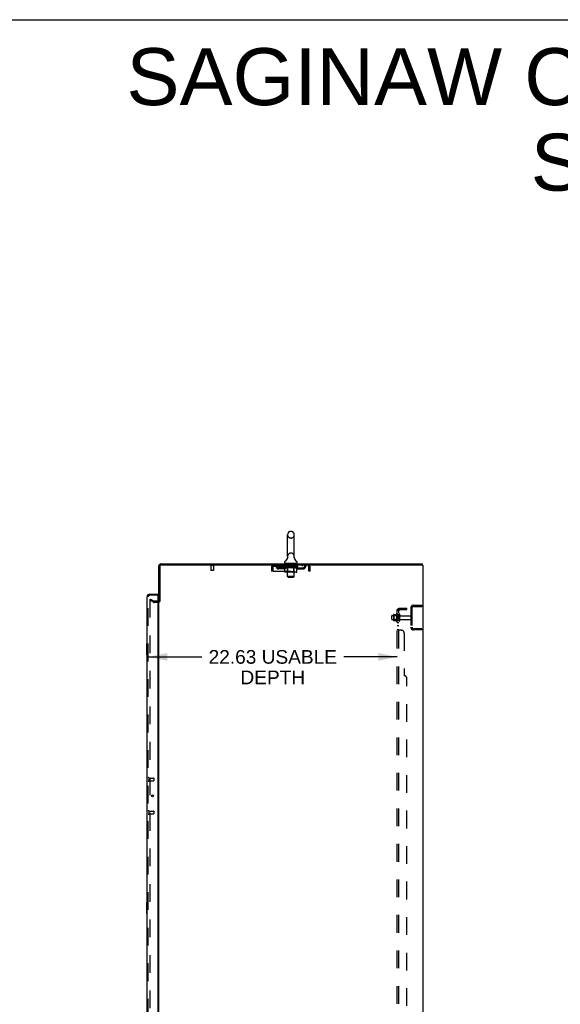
# Model space of a CAD drawing. Header units: inches. Extents: x 0 to 293, y 0 to 190.
# Tile 66 of 68: x 150 to 199, y 100 to 190. Entities that reach past the tile are written whole.
import ezdxf

# ---------------------------------------------------------------- set-up
doc = ezdxf.new("R2010")
doc.units = ezdxf.units.IN
doc.header["$LTSCALE"] = 16.12069
doc.header["$MEASUREMENT"] = 0
doc.linetypes.add('HIDDEN', pattern=[0.2, 0.1, -0.1])
doc.layers.get('0').update_dxf_attribs({"linetype": 'CONTINUOUS'})
for name, color, linetype in [('DEFAULT_2', 8, 'HIDDEN'), ('DIMENSIONS', 7, 'CONTINUOUS'), ('LEFTHAND_DOOR_ASSEMBLY', 7, 'CONTINUOUS'), ('RIGHTHAND_DOOR_ASSEMBLY', 7, 'CONTINUOUS'), ('SUBPANEL', 7, 'CONTINUOUS')]:
    doc.layers.add(name, color=color, linetype=linetype)
doc.styles.get("Standard").update_dxf_attribs({"font": 'arial.ttf'})
doc.dimstyles.new('DIMSTYLE_2', dxfattribs={"dimtxt": 1.241379, "dimasz": 1.724138, "dimexe": 0.09, "dimexo": 0.07, "dimgap": 0.036, "dimtad": 0, "dimtih": 1, "dimtoh": 1, "dimzin": 4, "dimdsep": 46, "dimtxsty": 'Standard', "dimblk": '_FILLED', "dimblk1": '_FILLED', "dimblk2": '_FILLED', "dimcen": 0.09, "dimadec": 3, "dimazin": 1, "dimtfac": 1, "dimtdec": 3, "dimtofl": 0, "dimtmove": 0, "dimatfit": 3, "dimldrblk": '_FILLED', "dimfxl": 0, "dimtolj": 1, "dimtzin": 4, "dimarcsym": 0})

# ---------------------------------------------------------------- blocks, each defined once
blk = doc.blocks.new('_FILLED')
at = {"color": 0, "linetype": 'ByBlock'}
blk.add_solid([(0, 0), (-1, 0.2), (-1, -0.2)], dxfattribs=at)
blk = doc.blocks.new('*D2')
at = {"layer": 'DIMENSIONS', "color": 2, "linetype": 'Continuous'}
for p, q in [((161.744, 131.816), (166.612, 131.816)), ((184.369, 131.816), (179.501, 131.816))]:
    blk.add_line(p, q, dxfattribs=at)
at = {"layer": 'DIMENSIONS', "color": 2, "linetype": 'Continuous', "xscale": 1.724137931, "yscale": 1.724137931, "zscale": 1.724137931, "rotation": 180}
blk.add_blockref('_FILLED', (161.744, 131.816), dxfattribs=at)
at = {"layer": 'DIMENSIONS', "color": 2, "linetype": 'Continuous', "xscale": 1.724137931, "yscale": 1.724137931, "zscale": 1.724137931}
blk.add_blockref('_FILLED', (184.369, 131.816), dxfattribs=at)
at = {"layer": 'DIMENSIONS', "color": 2, "linetype": 'Continuous', "insert": (173.057, 132.437), "char_height": 1.24138, "width": 11.64774, "attachment_point": 2, "line_spacing_factor": 0.9}
blk.add_mtext('22.63 USABLE\\PDEPTH', dxfattribs=at)

msp = doc.modelspace()

# ---------------------------------------------------------------- linework, layer by layer
at = {"color": 7, "linetype": 'Continuous'}
for p, q in [((0, 189.655), (293.103, 189.655)), ((174.742, 143.205), (174.654, 143.205)), ((174.392, 140.93), (174.392, 142.905)), ((175.004, 140.93), (175.004, 142.905)), ((174.136, 140.358), (174.136, 140.398)), ((174.398, 140.787), (174.397, 140.782)), ((174.992, 140.836), (174.993, 140.841)), ((174.992, 140.831), (174.992, 140.836)), ((174.992, 140.826), (174.992, 140.831)), ((174.992, 140.821), (174.992, 140.826)), ((174.993, 140.816), (174.992, 140.821)), ((174.993, 140.846), (174.994, 140.851)), ((174.993, 140.841), (174.993, 140.846)), ((174.993, 140.811), (174.993, 140.816)), ((174.994, 140.851), (174.995, 140.855)), ((174.995, 140.801), (174.994, 140.806)), ((174.995, 140.855), (174.996, 140.86)), ((174.995, 140.797), (174.995, 140.801)), ((174.996, 140.793), (174.995, 140.797)), ((175.261, 140.358), (175.261, 140.398)), ((174.198, 140.289), (174.198, 140.259)), ((175.198, 140.289), (174.198, 140.289)), ((175.198, 140.289), (175.198, 140.259)), ((186.646, 140.155), (186.646, 140.259)), ((162.802, 136.842), (162.698, 136.842))]:
    msp.add_line(p, q, dxfattribs=at)
at = {"color": 3, "linetype": 'Continuous'}
for p, q in [((162.698, 136.842), (162.698, 140.07)), ((162.802, 140.065), (162.802, 136.842)), ((162.887, 140.259), (186.646, 140.259)), ((186.698, 140.155), (162.892, 140.155)), ((186.698, 140.155), (186.698, 54.363)), ((162.698, 57.707), (162.698, 136.811))]:
    msp.add_line(p, q, dxfattribs=at)
at = {"color": 7, "linetype": 'Continuous'}
for points in [[(174.4, 140.86), (174.401, 140.856), (174.402, 140.851), (174.403, 140.846), (174.403, 140.841), (174.404, 140.836), (174.404, 140.831), (174.404, 140.826), (174.404, 140.821), (174.404, 140.816), (174.403, 140.811), (174.402, 140.806), (174.402, 140.801), (174.401, 140.796), (174.4, 140.791), (174.398, 140.787)], [(174.994, 140.806), (174.993, 140.811), (174.993, 140.816)]]:
    msp.add_lwpolyline(points, dxfattribs=at)
for centre, radius, start, end in [((174.698, 142.905), 0.306, 105.63034, 180), ((174.654, 143.061), 0.144, 90, 105.63034), ((174.742, 143.061), 0.144, 74.36966, 90), ((174.698, 142.905), 0.306, 0, 74.36966), ((174.279, 140.398), 0.144, 124.66237, 180), ((174.205, 140.358), 0.069, 180, 265), ((173.9, 140.946), 0.523, 304.66237, 347.23895), ((174.698, 140.93), 0.306, 180, 193.20532), ((175.496, 140.946), 0.523, 192.7611, 235.33763), ((174.698, 140.93), 0.306, 346.79468, 360), ((175.192, 140.358), 0.069, 275, 360), ((175.117, 140.398), 0.144, 360, 55.33763), ((162.887, 140.07), 0.085, 94.4898, 175.5102)]:
    msp.add_arc(centre, radius, start, end, dxfattribs=at)
at = {"color": 3, "linetype": 'Continuous'}
for centre, radius, start, end in [((162.887, 140.07), 0.189, 90, 180), ((162.892, 140.065), 0.09, 90, 180), ((162.613, 136.948), 0.085, 274.04931, 360)]:
    msp.add_arc(centre, radius, start, end, dxfattribs=at)
at = {"layer": 'DEFAULT_2', "color": 8, "linetype": 'HIDDEN'}
for p, q in [((174.742, 142.605), (174.654, 142.605)), ((174.742, 141.23), (174.654, 141.23)), ((167.694, 140.112), (167.41, 140.112)), ((167.428, 140.112), (167.428, 139.665)), ((167.666, 139.655), (167.438, 139.655)), ((167.676, 140.112), (167.676, 139.665)), ((172.948, 139.988), (172.948, 139.593)), ((172.948, 139.988), (173.052, 139.988)), ((173.052, 139.593), (172.948, 139.593)), ((173.052, 139.988), (173.052, 139.593)), ((173.082, 139.593), (173.082, 139.988)), ((173.082, 139.593), (176.314, 139.593)), ((173.115, 140.051), (173.115, 140.155)), ((173.115, 140.051), (176.281, 140.051)), ((173.584, 139.8), (173.584, 139.904)), ((174.067, 139.904), (173.584, 139.904)), ((174.067, 139.8), (173.584, 139.8)), ((173.667, 140.155), (173.667, 140.051)), ((173.834, 139.8), (173.834, 139.904)), ((174.065, 140.004), (174.065, 140.045)), ((174.065, 140.044), (174.371, 140.044)), ((174.162, 139.937), (174.065, 140.004)), ((175.331, 140.004), (174.065, 140.004)), ((174.066, 140.044), (174.066, 140.049)), ((174.186, 140.048), (174.066, 140.049)), ((174.074, 140.045), (174.074, 140.051)), ((174.083, 140.041), (174.083, 140.045)), ((174.083, 140.041), (175.313, 140.041)), ((174.092, 140.041), (174.092, 140.045)), ((174.093, 140.041), (174.093, 140.045)), ((174.103, 140.045), (174.103, 140.051)), ((174.119, 140.041), (174.119, 140.045)), ((174.121, 140.041), (174.121, 140.045)), ((174.15, 140.045), (174.15, 140.051)), ((174.162, 139.53), (174.162, 139.937)), ((174.162, 139.937), (174.177, 139.927)), ((174.164, 140.041), (174.164, 140.045)), ((174.167, 140.041), (174.167, 140.045)), ((174.191, 139.918), (174.177, 139.927)), ((174.186, 140.044), (174.186, 140.048)), ((174.206, 139.91), (174.191, 139.918)), ((175.189, 139.493), (174.205, 139.493)), ((174.22, 139.903), (174.206, 139.91)), ((174.213, 140.045), (174.213, 140.051)), ((174.214, 140.041), (174.214, 140.044)), ((174.215, 140.041), (174.215, 140.044)), ((174.218, 140.041), (174.218, 140.044)), ((174.235, 139.897), (174.22, 139.903)), ((174.225, 140.041), (174.225, 140.045)), ((174.225, 140.041), (174.225, 140.044)), ((174.229, 140.041), (174.229, 140.045)), ((174.232, 140.041), (174.232, 140.045)), ((174.249, 139.893), (174.235, 139.897)), ((174.236, 140.041), (174.236, 140.044)), ((174.343, 139.893), (174.249, 139.893)), ((174.251, 140.041), (174.251, 140.044)), ((174.261, 140.051), (174.261, 140.155)), ((174.269, 140.041), (174.269, 140.047)), ((174.269, 140.041), (174.269, 140.044)), ((174.29, 140.041), (174.29, 140.044)), ((174.291, 140.045), (174.291, 140.051)), ((174.301, 140.041), (174.301, 140.045)), ((174.305, 140.041), (174.305, 140.045)), ((174.314, 140.041), (174.314, 140.044)), ((174.325, 140.041), (174.325, 140.048)), ((174.341, 140.041), (174.341, 140.044)), ((174.343, 139.893), (174.357, 139.897)), ((174.344, 140.041), (174.344, 140.044)), ((174.385, 139.533), (174.346, 139.493)), ((174.371, 139.903), (174.357, 139.897)), ((174.371, 140.041), (174.371, 140.044)), ((174.386, 139.91), (174.371, 139.903)), ((174.438, 140.044), (174.376, 140.044)), ((174.378, 140.289), (174.378, 140.259)), ((174.381, 140.045), (174.381, 140.051)), ((174.385, 139.533), (174.385, 140.001)), ((174.4, 139.918), (174.385, 139.91)), ((175.011, 139.533), (174.385, 139.533)), ((174.388, 140.041), (174.388, 140.045)), ((174.393, 140.041), (174.393, 140.045)), ((174.398, 139.108), (174.398, 140.259)), ((174.399, 140.041), (174.399, 140.05)), ((174.415, 139.926), (174.4, 139.917)), ((174.403, 140.041), (174.403, 140.044)), ((174.414, 140.041), (174.414, 140.044)), ((174.429, 139.936), (174.414, 139.926)), ((174.429, 139.53), (174.429, 139.936)), ((174.429, 139.936), (174.459, 139.926)), ((174.438, 140.041), (174.438, 140.044)), ((174.513, 140.044), (174.454, 140.044)), ((174.487, 139.918), (174.458, 139.926)), ((174.474, 140.041), (174.474, 140.044)), ((174.482, 140.045), (174.482, 140.051)), ((174.485, 140.041), (174.485, 140.045)), ((174.516, 139.91), (174.487, 139.918)), ((174.488, 140.041), (174.488, 140.051)), ((174.49, 140.041), (174.49, 140.045)), ((174.498, 140.041), (174.498, 140.045)), ((174.513, 140.041), (174.513, 140.044)), ((174.544, 139.903), (174.515, 139.91)), ((174.594, 140.044), (174.539, 140.044)), ((174.571, 139.898), (174.543, 139.903)), ((174.552, 140.041), (174.552, 140.044)), ((174.599, 139.893), (174.571, 139.898)), ((174.584, 140.044), (174.698, 140.051)), ((174.588, 140.045), (174.588, 140.051)), ((174.589, 140.051), (174.588, 140.051)), ((174.589, 140.045), (174.589, 140.051)), ((174.589, 140.041), (174.589, 140.045)), ((174.593, 140.279), (174.593, 140.199)), ((174.593, 140.041), (174.593, 140.045)), ((174.594, 140.041), (174.594, 140.045)), ((174.594, 140.041), (174.594, 140.044)), ((174.797, 139.893), (174.599, 139.893)), ((174.793, 140.189), (174.603, 140.189)), ((174.677, 140.044), (174.629, 140.044)), ((174.635, 140.041), (174.635, 140.044)), ((174.677, 140.041), (174.677, 140.044)), ((174.696, 140.045), (174.695, 140.045)), ((174.695, 140.041), (174.695, 140.045)), ((174.696, 140.041), (174.696, 140.045)), ((174.698, 140.045), (174.698, 140.051)), ((174.698, 140.051), (174.813, 140.044)), ((174.701, 140.041), (174.701, 140.045)), ((174.701, 140.041), (174.701, 140.045)), ((174.701, 140.045), (174.701, 140.045)), ((174.719, 140.041), (174.719, 140.044)), ((174.719, 140.044), (174.767, 140.044)), ((174.762, 140.041), (174.762, 140.044)), ((174.797, 139.893), (174.825, 139.897)), ((174.802, 140.041), (174.802, 140.045)), ((174.803, 140.279), (174.803, 140.199)), ((174.803, 140.041), (174.803, 140.044)), ((174.803, 140.044), (174.857, 140.044)), ((174.804, 140.041), (174.804, 140.045)), ((174.808, 140.045), (174.808, 140.051)), ((174.808, 140.045), (174.808, 140.051)), ((174.808, 140.051), (174.808, 140.051)), ((174.808, 140.041), (174.808, 140.045)), ((174.852, 139.903), (174.824, 139.897)), ((174.844, 140.041), (174.844, 140.044)), ((174.88, 139.91), (174.852, 139.903)), ((174.908, 139.917), (174.879, 139.91)), ((174.883, 140.041), (174.883, 140.044)), ((174.883, 140.044), (174.942, 140.044)), ((174.898, 140.041), (174.898, 140.045)), ((174.906, 140.041), (174.906, 140.045)), ((174.936, 139.926), (174.907, 139.917)), ((174.909, 140.041), (174.909, 140.051)), ((174.911, 140.041), (174.911, 140.045)), ((174.915, 140.045), (174.915, 140.051)), ((174.922, 140.041), (174.922, 140.044)), ((174.964, 139.935), (174.936, 139.926)), ((174.948, 139.494), (174.951, 139.495)), ((174.951, 139.495), (174.953, 139.497)), ((174.953, 139.497), (174.955, 139.5)), ((174.958, 140.041), (174.958, 140.044)), ((174.958, 140.044), (175.02, 140.044)), ((174.964, 139.53), (174.964, 139.935)), ((174.964, 139.935), (174.979, 139.926)), ((174.993, 139.917), (174.978, 139.926)), ((174.982, 140.041), (174.982, 140.044)), ((175.006, 139.91), (174.992, 139.917)), ((174.993, 140.041), (174.993, 140.044)), ((174.997, 140.041), (174.997, 140.05)), ((174.998, 139.108), (174.998, 140.259)), ((175.003, 140.041), (175.003, 140.045)), ((175.02, 139.903), (175.006, 139.91)), ((175.008, 140.041), (175.008, 140.045)), ((175.011, 139.533), (175.011, 140.001)), ((175.011, 139.533), (175.051, 139.493)), ((175.015, 140.045), (175.015, 140.051)), ((175.018, 140.289), (175.018, 140.259)), ((175.033, 139.898), (175.02, 139.903)), ((175.025, 140.041), (175.025, 140.044)), ((175.025, 140.044), (175.226, 140.044)), ((175.047, 139.893), (175.033, 139.898)), ((175.151, 139.893), (175.047, 139.893)), ((175.052, 140.041), (175.052, 140.044)), ((175.055, 140.041), (175.055, 140.044)), ((175.071, 140.041), (175.071, 140.048)), ((175.082, 140.041), (175.082, 140.044)), ((175.091, 140.041), (175.091, 140.045)), ((175.095, 140.041), (175.095, 140.045)), ((175.105, 140.045), (175.105, 140.051)), ((175.107, 140.041), (175.107, 140.044)), ((175.127, 140.041), (175.127, 140.047)), ((175.127, 140.041), (175.127, 140.044)), ((175.136, 140.051), (175.136, 140.155)), ((175.146, 140.041), (175.146, 140.044)), ((175.151, 139.893), (175.164, 139.898)), ((175.16, 140.041), (175.16, 140.044)), ((175.164, 140.041), (175.164, 140.045)), ((175.177, 139.903), (175.164, 139.897)), ((175.167, 140.041), (175.167, 140.045)), ((175.171, 140.041), (175.171, 140.045)), ((175.171, 140.041), (175.171, 140.044)), ((175.191, 139.91), (175.177, 139.903)), ((175.178, 140.041), (175.178, 140.044)), ((175.181, 140.041), (175.181, 140.044)), ((175.182, 140.041), (175.182, 140.044)), ((175.183, 140.045), (175.183, 140.051)), ((175.204, 139.917), (175.191, 139.91)), ((175.218, 139.926), (175.204, 139.917)), ((175.232, 139.935), (175.218, 139.926)), ((175.229, 140.041), (175.229, 140.045)), ((175.232, 140.041), (175.232, 140.045)), ((175.232, 139.935), (175.331, 140.004)), ((175.232, 139.53), (175.232, 139.935)), ((175.247, 140.045), (175.247, 140.051)), ((175.275, 140.041), (175.275, 140.045)), ((175.277, 140.041), (175.277, 140.045)), ((175.293, 140.045), (175.293, 140.051)), ((175.303, 140.041), (175.303, 140.045)), ((175.304, 140.041), (175.304, 140.045)), ((175.313, 140.041), (175.313, 140.045)), ((175.322, 140.045), (175.322, 140.051)), ((175.33, 139.904), (175.813, 139.904)), ((175.33, 139.8), (175.813, 139.8)), ((175.331, 140.004), (175.331, 140.051)), ((175.563, 139.8), (175.563, 139.904)), ((175.729, 140.155), (175.729, 140.051)), ((175.813, 139.8), (175.813, 139.904)), ((176.281, 140.155), (176.281, 140.051)), ((176.309, 140.002), (176.314, 139.988)), ((176.314, 139.988), (176.314, 139.593)), ((176.344, 139.593), (176.344, 139.988)), ((176.448, 139.988), (176.344, 139.988)), ((176.448, 139.593), (176.344, 139.593)), ((176.448, 139.593), (176.448, 139.988)), ((174.467, 139.039), (174.398, 139.108)), ((174.998, 139.108), (174.398, 139.108)), ((174.467, 139.039), (174.929, 139.039)), ((174.929, 139.039), (174.998, 139.108)), ((161.938, 137.064), (161.886, 136.974)), ((161.886, 136.994), (161.886, 57.525)), ((162.225, 136.778), (161.886, 136.974)), ((161.938, 137.064), (162.277, 136.868)), ((162.613, 136.863), (162.294, 136.863)), ((162.613, 136.759), (162.294, 136.759)), ((185.594, 136.263), (185.594, 134.506)), ((185.698, 136.263), (185.698, 134.506)), ((185.841, 136.509), (186.594, 136.509)), ((185.841, 136.405), (186.594, 136.405)), ((186.124, 136.509), (186.124, 136.405)), ((186.594, 136.509), (186.594, 136.405)), ((183.869, 135.227), (183.869, 135.542)), ((183.899, 135.572), (184.494, 135.572)), ((183.899, 135.197), (184.494, 135.197)), ((184.033, 135.64), (184.033, 135.129)), ((184.053, 135.568), (184.033, 135.588)), ((184.053, 135.201), (184.033, 135.181)), ((184.044, 135.662), (184.271, 135.662)), ((184.044, 135.107), (184.271, 135.107)), ((184.053, 135.568), (184.053, 135.201)), ((184.349, 135.568), (184.053, 135.568)), ((184.349, 135.201), (184.053, 135.201)), ((184.299, 135.74), (184.299, 135.028)), ((184.349, 135.568), (184.369, 135.588)), ((184.349, 135.568), (184.349, 135.201)), ((184.349, 135.201), (184.369, 135.181)), ((184.369, 135.718), (184.369, 135.05)), ((184.494, 135.127), (184.494, 135.642)), ((184.604, 135.127), (184.604, 135.642)), ((184.667, 135.549), (185.564, 135.549)), ((184.667, 135.219), (185.564, 135.219)), ((186.594, 134.363), (185.841, 134.363)), ((186.594, 134.259), (185.841, 134.259)), ((186.124, 134.363), (186.124, 134.259)), ((186.594, 134.363), (186.594, 134.259))]:
    msp.add_line(p, q, dxfattribs=at)
for points in [[(173.082, 139.988), (173.084, 140.007), (173.087, 140.025), (173.089, 140.043), (173.092, 140.061), (173.094, 140.077), (173.096, 140.092), (173.099, 140.106), (173.101, 140.119), (173.103, 140.13), (173.106, 140.139), (173.108, 140.146), (173.11, 140.151), (173.113, 140.154), (173.115, 140.155)], [(173.082, 139.988), (173.087, 140.002), (173.089, 140.009), (173.092, 140.016), (173.094, 140.022), (173.096, 140.027), (173.099, 140.033), (173.101, 140.037), (173.103, 140.042), (173.106, 140.045), (173.108, 140.048), (173.11, 140.05), (173.113, 140.051), (173.115, 140.051)], [(174.205, 139.493), (174.199, 139.493), (174.194, 139.494), (174.189, 139.495), (174.184, 139.497), (174.18, 139.5), (174.175, 139.503), (174.172, 139.506), (174.168, 139.51), (174.165, 139.515), (174.163, 139.519), (174.162, 139.525), (174.162, 139.53)], [(174.451, 139.493), (174.448, 139.493), (174.446, 139.494), (174.443, 139.495), (174.441, 139.497), (174.438, 139.5), (174.436, 139.503), (174.434, 139.506), (174.433, 139.51), (174.431, 139.515), (174.43, 139.519), (174.43, 139.525), (174.429, 139.53)], [(174.943, 139.493), (174.946, 139.493), (174.948, 139.494)], [(174.955, 139.5), (174.958, 139.503), (174.96, 139.506), (174.961, 139.51), (174.963, 139.515)], [(174.958, 139.503), (174.96, 139.506), (174.961, 139.51)], [(174.963, 139.515), (174.964, 139.519), (174.964, 139.525), (174.964, 139.53)], [(174.964, 139.519), (174.964, 139.525), (174.964, 139.53)], [(175.189, 139.493), (175.194, 139.493), (175.2, 139.494), (175.205, 139.495), (175.209, 139.497), (175.214, 139.5), (175.218, 139.503), (175.222, 139.506), (175.226, 139.51), (175.228, 139.515), (175.23, 139.519), (175.232, 139.525), (175.232, 139.53)], [(176.281, 140.155), (176.283, 140.154), (176.286, 140.151), (176.288, 140.146), (176.291, 140.139), (176.293, 140.13), (176.295, 140.119), (176.298, 140.106), (176.3, 140.092), (176.302, 140.077), (176.305, 140.061), (176.307, 140.043), (176.309, 140.025), (176.312, 140.007), (176.314, 139.988)], [(176.281, 140.051), (176.283, 140.051), (176.286, 140.05), (176.288, 140.048), (176.291, 140.045), (176.293, 140.042), (176.295, 140.037), (176.298, 140.033), (176.3, 140.027), (176.302, 140.022), (176.305, 140.016), (176.307, 140.009), (176.309, 140.002)], [(161.903, 137.014), (161.901, 137.014), (161.899, 137.013), (161.897, 137.013), (161.896, 137.012), (161.894, 137.011), (161.892, 137.009), (161.891, 137.008), (161.889, 137.006), (161.888, 137.004), (161.887, 137.002), (161.887, 137), (161.886, 136.998), (161.886, 136.996), (161.886, 136.994)], [(161.911, 137.012), (161.909, 137.012), (161.907, 137.013), (161.905, 137.013), (161.903, 137.014), (161.903, 137.014)]]:
    msp.add_lwpolyline(points, dxfattribs=at)
for centre, radius, start, end in [((174.698, 142.905), 0.306, 180, 254.36966), ((174.654, 142.748), 0.144, 254.36966, 270), ((174.742, 142.748), 0.144, 270, 285.63034), ((174.698, 142.905), 0.306, 285.63034, 360), ((174.698, 140.93), 0.306, 105.63034, 180), ((174.654, 141.086), 0.144, 90, 105.63034), ((174.742, 141.086), 0.144, 74.36966, 90), ((174.698, 140.93), 0.306, 0, 74.36966), ((167.41, 140.134), 0.0215, 90, 270), ((167.438, 139.665), 0.01, 180, 270), ((167.666, 139.665), 0.01, 270, 360), ((167.694, 140.134), 0.0215, 270, 90), ((173.115, 139.988), 0.167, 90, 180), ((173.115, 139.988), 0.063, 90, 180), ((173.294, 139.988), 0.167, 8.07163, 90), ((173.295, 139.989), 0.0625, 7.98631, 90), ((173.584, 140.029), 0.229, 187.98631, 270), ((173.584, 140.029), 0.125, 188.07163, 270), ((174.067, 140.029), 0.125, 270, 351.92837), ((174.067, 140.029), 0.229, 270, 352.01369), ((174.356, 139.988), 0.167, 90, 171.92837), ((174.205, 140.358), 0.069, 265, 270), ((174.355, 139.989), 0.0625, 90, 172.01369), ((174.346, 140.001), 0.0398, 0, 89.99999), ((174.368, 140.259), 0.03, 0, 90), ((174.583, 140.279), 0.01, 0, 90), ((174.603, 140.199), 0.01, 180, 270), ((174.793, 140.199), 0.01, 270, 360), ((174.813, 140.279), 0.01, 90, 180), ((175.028, 140.259), 0.03, 90, 180), ((175.051, 140.001), 0.0398, 90.00001, 180), ((175.041, 139.988), 0.167, 8.07163, 90), ((175.041, 139.989), 0.0625, 7.98631, 90), ((175.33, 140.029), 0.229, 187.98631, 270), ((175.192, 140.358), 0.069, 270, 275), ((175.33, 140.029), 0.125, 188.07163, 270), ((175.813, 140.029), 0.125, 270, 351.92837), ((175.813, 140.029), 0.229, 270, 352.01369), ((176.102, 139.988), 0.167, 90, 171.92837), ((176.101, 139.989), 0.0625, 90, 172.01369), ((176.281, 139.988), 0.167, 0, 90), ((176.281, 139.988), 0.063, 0, 90), ((162.294, 136.896), 0.137, 240, 270), ((162.294, 136.896), 0.033, 240, 270), ((162.613, 136.948), 0.189, 270, 360), ((162.613, 136.948), 0.085, 270, 274.04931), ((185.841, 136.263), 0.246, 90, 180), ((185.841, 136.263), 0.142, 90, 180), ((183.899, 135.542), 0.03, 90, 180.00001), ((183.899, 135.227), 0.03, 179.99999, 270), ((184.174, 135.64), 0.141, 174.79195, 180), ((184.174, 135.129), 0.141, 180, 185.20805), ((184.044, 135.652), 0.01, 90, 174.80617), ((184.044, 135.117), 0.01, 185.19383, 270), ((184.253, 135.672), 0.01, 270, 336.03207), ((184.253, 135.097), 0.01, 23.96793, 90), ((184.899, 135.384), 0.698, 149.33687, 156.03207), ((184.899, 135.384), 0.698, 203.96793, 210.66313), ((184.331, 135.718), 0.0384, 0, 145.55034), ((184.331, 135.05), 0.0384, 214.44966, 360), ((184.549, 135.642), 0.055, 360, 180), ((184.549, 135.127), 0.055, 180, 0), ((184.667, 135.612), 0.0625, 180, 270), ((184.667, 135.157), 0.0625, 90, 180), ((185.564, 135.519), 0.03, 360, 90), ((185.564, 135.249), 0.03, 270, 0), ((185.841, 134.506), 0.246, 180, 270), ((185.841, 134.506), 0.142, 180, 270)]:
    msp.add_arc(centre, radius, start, end, dxfattribs=at)
for centre, major_axis, ratio, start_param, end_param in [((174.698, 140.051), (0.633, 0.007), 0.05963, 9.249616, 9.431313), ((174.698, 140.051), (0.633, 0), 0.060556, -3.083241, -2.96706), ((174.021, 140.039), (0.198, 0.002), 0.05963, 0.25549, 1.295341), ((174.698, 140.051), (0.633, 0.013), 0.05688, 2.791345, 2.965878), ((174.089, 140.039), (0.198, -0.002), 0.05963, 0.605815, 1.645666), ((174.698, 140.051), (0.633, -0.007), 0.05963, -2.96643, -2.791898), ((174.021, 140.033), (0.198, 0.004), 0.05688, 1.20151, 1.294789), ((174.089, 140.033), (0.198, 0), 0.060556, 1.551758, 1.645036), ((174.045, 140.033), (0.198, 0.002), 0.05963, 1.170259, 1.376596), ((174.09, 140.035), (0.164, 0.002), 0.05963, 1.065228, 1.614276), ((174.071, 140.035), (0.164, 0.003), 0.05688, 0.890143, 1.43919), ((174.129, 140.035), (0.164, 0), 0.060556, 1.240391, 1.789438), ((174.017, 140.039), (0.198, 0.004), 0.05688, 0.080405, 1.120256), ((174.698, 140.051), (0.633, 0.019), 0.052395, 2.616403, 2.790936), ((174.152, 140.039), (0.198, -0.004), 0.05688, 0.7809, 1.820751), ((174.698, 140.051), (0.633, -0.013), 0.05688, -2.791345, -2.616812), ((174.017, 140.033), (0.198, 0.006), 0.052395, 1.026568, 1.119847), ((174.152, 140.033), (0.198, -0.002), 0.05963, 1.72692, 1.820198), ((174.07, 140.035), (0.164, 0.005), 0.052395, 0.715201, 1.264248), ((174.184, 140.035), (0.164, -0.002), 0.05963, 1.415553, 1.9646), ((174.698, 140.051), (0.633, 0.025), 0.046319, 2.441654, 2.616187), ((174.231, 140.039), (0.198, -0.006), 0.052395, 0.955842, 1.995693), ((174.034, 140.039), (0.198, 0.006), 0.052395, -0.094537, 0.945314), ((174.698, 140.051), (0.633, -0.019), 0.052395, -2.616403, -2.44187), ((174.034, 140.033), (0.198, 0.008), 0.046319, 0.851819, 0.945098), ((174.231, 140.033), (0.198, -0.004), 0.05688, 1.902006, 1.995284), ((174.088, 140.035), (0.164, 0.006), 0.046319, 0.540452, 1.089499), ((174.255, 140.035), (0.164, -0.003), 0.05688, 1.590638, 2.139686), ((174.045, 140.039), (0.198, 0), 0.060556, 0.430652, 0.777569), ((174.698, 140.051), (0.633, 0.029), 0.038841, 2.267123, 2.441656), ((174.325, 140.039), (0.198, -0.008), 0.046319, 1.130591, 2.170442), ((174.071, 140.039), (0.198, 0.008), 0.046319, -0.269286, 0.770565), ((174.698, 140.051), (0.633, -0.025), 0.046319, -2.441654, -2.267121), ((174.071, 140.033), (0.198, 0.009), 0.038841, 0.677289, 0.770567), ((174.325, 140.033), (0.198, -0.006), 0.052395, 2.076947, 2.170226), ((174.125, 140.035), (0.164, 0.008), 0.038841, 0.365921, 0.914969), ((174.34, 140.035), (0.164, -0.005), 0.052395, 1.76558, 2.314627), ((174.698, 140.051), (0.633, 0.033), 0.030195, 2.09281, 2.267343), ((174.429, 140.039), (0.198, -0.009), 0.038841, 1.305122, 2.344973), ((174.127, 140.039), (0.198, 0.009), 0.038841, -0.443817, 0.596034), ((174.698, 140.051), (0.633, -0.029), 0.038841, -2.267123, -2.092591), ((174.127, 140.033), (0.198, 0.01), 0.030195, 0.502975, 0.596254), ((174.429, 140.033), (0.198, -0.008), 0.046319, 2.251696, 2.344975), ((174.18, 140.035), (0.164, 0.009), 0.030195, 0.191608, 0.740655), ((174.435, 140.035), (0.164, -0.006), 0.046319, 1.940329, 2.489376), ((174.201, 140.039), (0.198, 0.01), 0.030195, -0.61813, 0.421721), ((174.698, 140.051), (0.633, 0.036), 0.020645, 1.918687, 2.09322), ((174.542, 140.039), (0.198, -0.01), 0.030195, 1.479435, 2.519286), ((174.698, 140.051), (0.633, -0.033), 0.030195, -2.09281, -1.918277), ((174.201, 140.033), (0.198, 0.011), 0.020645, 0.328852, 0.422131), ((174.542, 140.033), (0.198, -0.009), 0.038841, 2.426227, 2.519505), ((174.25, 140.035), (0.164, 0.009), 0.020645, 0.017485, 0.566532), ((174.539, 140.035), (0.164, -0.008), 0.038841, 2.11486, 2.663907), ((174.289, 140.039), (0.198, 0.011), 0.020645, -0.792253, 0.247598), ((174.698, 140.051), (0.633, 0.038), 0.010478, 1.744704, 1.919237), ((174.66, 140.039), (0.198, -0.011), 0.020645, 1.653558, 2.693409), ((174.698, 140.051), (0.633, -0.036), 0.020645, -1.918687, -1.744154), ((174.289, 140.033), (0.198, 0.012), 0.010478, 0.154869, 0.248148), ((174.66, 140.033), (0.198, -0.01), 0.030195, 2.60054, 2.693819), ((174.333, 140.035), (0.164, 0.01), 0.010478, 6.126688, 6.675735), ((174.647, 140.035), (0.164, -0.009), 0.030195, 2.289173, 2.83822), ((174.391, 140.039), (0.198, 0.012), 0.010478, -0.966236, -0.000846), ((174.779, 140.039), (0.198, -0.012), 0.010478, 1.827541, 2.867392), ((174.698, 140.051), (0.633, -0.038), 0.010478, -1.744704, -1.570171), ((174.779, 140.033), (0.198, -0.011), 0.020645, 2.774664, 2.867942), ((174.757, 140.035), (0.164, -0.009), 0.020645, 2.463296, 3.012344), ((174.617, 140.039), (0.198, 0.012), 0.010478, 0.274201, 1.314052), ((174.531, 140.035), (0.164, 0.01), 0.010478, -0.000483, 0.504314), ((174.501, 140.033), (0.198, 0.012), 0.010478, 0.099668, 0.192946), ((174.698, 140.051), (0.633, 0.038), 0.010478, -1.571421, -1.396888), ((174.895, 140.033), (0.198, -0.012), 0.010478, 2.948646, 3.041925), ((174.865, 140.035), (0.164, -0.01), 0.010478, 2.637279, 3.142076), ((174.736, 140.039), (0.198, 0.011), 0.020645, 0.448184, 1.488034), ((174.639, 140.035), (0.164, 0.009), 0.020645, 0.129249, 0.678296), ((174.617, 140.033), (0.198, 0.011), 0.020645, 0.273651, 0.366929), ((174.698, 140.051), (0.633, 0.036), 0.020645, -1.397439, -1.222906), ((175.006, 140.039), (0.198, -0.012), 0.010478, -3.140747, -2.175357), ((174.698, 140.051), (0.633, -0.038), 0.010478, 1.222355, 1.396888), ((174.854, 140.039), (0.198, 0.01), 0.030195, 0.622307, 1.662158), ((174.749, 140.035), (0.164, 0.009), 0.030195, 0.303372, 0.852419), ((175.063, 140.035), (0.164, -0.01), 0.010478, 2.749043, 3.29809), ((175.107, 140.039), (0.198, -0.011), 0.020645, 2.893995, 3.933846), ((174.736, 140.033), (0.198, 0.01), 0.030195, 0.447774, 0.541052), ((175.107, 140.033), (0.198, -0.012), 0.010478, 2.893445, 2.986723), ((174.698, 140.051), (0.633, 0.033), 0.030195, -1.223315, -1.048783), ((174.698, 140.051), (0.633, -0.036), 0.020645, 1.048373, 1.222906), ((174.967, 140.039), (0.198, 0.009), 0.038841, 0.79662, 1.836471), ((174.857, 140.035), (0.164, 0.008), 0.038841, 0.477686, 1.026733), ((175.146, 140.035), (0.164, -0.009), 0.020645, 2.57506, 3.124108), ((175.195, 140.039), (0.198, -0.01), 0.030195, 2.719872, 3.759723), ((175.072, 140.039), (0.198, 0.008), 0.046319, 0.971151, 2.011002), ((174.854, 140.033), (0.198, 0.009), 0.038841, 0.622087, 0.715366), ((175.195, 140.033), (0.198, -0.011), 0.020645, 2.719462, 2.812741), ((174.698, 140.051), (0.633, 0.029), 0.038841, -1.049002, -0.874469), ((174.698, 140.051), (0.633, -0.033), 0.030195, 0.87425, 1.048783), ((174.961, 140.035), (0.164, 0.006), 0.046319, 0.652216, 1.201263), ((175.165, 140.039), (0.198, 0.006), 0.052395, 1.1459, 2.185751), ((175.217, 140.035), (0.164, -0.009), 0.030195, 2.400937, 2.949985), ((175.269, 140.039), (0.198, -0.009), 0.038841, 2.545558, 3.585409), ((175.056, 140.035), (0.164, 0.005), 0.052395, 0.826965, 1.376012), ((174.967, 140.033), (0.198, 0.008), 0.046319, 0.796618, 0.889896), ((175.269, 140.033), (0.198, -0.01), 0.030195, 2.545339, 2.638617), ((175.244, 140.039), (0.198, 0.004), 0.05688, 1.320842, 2.360692), ((174.698, 140.051), (0.633, 0.025), 0.046319, -0.874471, -0.699939), ((174.698, 140.051), (0.633, -0.029), 0.038841, 0.699936, 0.874469), ((175.325, 140.039), (0.198, -0.008), 0.046319, 2.371028, 3.410879), ((175.271, 140.035), (0.164, -0.008), 0.038841, 2.226624, 2.775671), ((175.307, 140.039), (0.198, 0.002), 0.05963, 1.495927, 2.535778), ((175.141, 140.035), (0.164, 0.003), 0.05688, 1.001907, 1.550954), ((175.362, 140.039), (0.198, -0.006), 0.052395, 2.196279, 3.23613), ((175.072, 140.033), (0.198, 0.006), 0.052395, 0.971367, 1.064645), ((175.308, 140.035), (0.164, -0.006), 0.046319, 2.052093, 2.601141), ((175.351, 140.039), (0.198, 0), 0.060556, 1.671089, 2.71094), ((175.325, 140.033), (0.198, -0.009), 0.038841, 2.371026, 2.464304), ((175.379, 140.039), (0.198, -0.004), 0.05688, 2.021337, 3.061188), ((174.698, 140.051), (0.633, 0.019), 0.052395, -0.699723, -0.52519), ((174.698, 140.051), (0.633, -0.025), 0.046319, 0.525406, 0.699939), ((175.376, 140.039), (0.198, -0.002), 0.05963, 1.846251, 2.886102), ((175.212, 140.035), (0.164, 0.002), 0.05963, 1.176993, 1.72604), ((175.326, 140.035), (0.164, -0.005), 0.052395, 1.877344, 2.426392), ((175.268, 140.035), (0.164, 0), 0.060556, 1.352155, 1.901202), ((175.326, 140.035), (0.164, -0.003), 0.05688, 1.702402, 2.25145), ((175.306, 140.035), (0.164, -0.002), 0.05963, 1.527317, 2.076364), ((175.165, 140.033), (0.198, 0.004), 0.05688, 1.146309, 1.239587), ((175.362, 140.033), (0.198, -0.008), 0.046319, 2.196495, 2.289773), ((174.698, 140.051), (0.633, 0.013), 0.05688, -0.524781, -0.350248), ((174.698, 140.051), (0.633, -0.019), 0.052395, 0.350657, 0.52519), ((175.244, 140.033), (0.198, 0.002), 0.05963, 1.321394, 1.414673), ((175.379, 140.033), (0.198, -0.006), 0.052395, 2.021746, 2.115024), ((174.698, 140.051), (0.633, 0.007), 0.05963, -0.349695, -0.175162), ((174.698, 140.051), (0.633, -0.013), 0.05688, 0.175715, 0.350248), ((175.307, 140.033), (0.198, 0), 0.060556, 1.496556, 1.589835), ((175.376, 140.033), (0.198, -0.004), 0.05688, 1.846804, 1.940083), ((175.351, 140.033), (0.198, -0.002), 0.05963, 1.671719, 1.764997), ((174.698, 140.051), (0.633, 0), 0.060556, -0.174533, 0), ((174.698, 140.051), (0.633, -0.007), 0.05963, 0.000629, 0.175162)]:
    msp.add_ellipse(centre, major_axis=major_axis, ratio=ratio, start_param=start_param, end_param=end_param, dxfattribs=at)
at = {"layer": 'LEFTHAND_DOOR_ASSEMBLY', "color": 8, "linetype": 'HIDDEN'}
for p, q in [((161.744, 57.256), (161.744, 137.263)), ((162.599, 137.405), (161.887, 137.405))]:
    msp.add_line(p, q, dxfattribs=at)
msp.add_arc((161.887, 137.263), 0.142, 90, 180, dxfattribs=at)
at = {"layer": 'RIGHTHAND_DOOR_ASSEMBLY', "color": 3, "linetype": 'Continuous'}
for p, q in [((161.64, 57.256), (161.64, 137.263)), ((161.887, 137.509), (162.619, 137.509)), ((162.619, 137.385), (162.619, 57.133))]:
    msp.add_line(p, q, dxfattribs=at)
at = {"layer": 'RIGHTHAND_DOOR_ASSEMBLY', "color": 8, "linetype": 'HIDDEN'}
for p, q in [((161.744, 57.256), (161.744, 137.263)), ((162.599, 137.405), (161.887, 137.405)), ((161.787, 120.838), (161.787, 120.554)), ((161.787, 120.82), (162.234, 120.82)), ((162.244, 120.81), (162.244, 120.582)), ((161.787, 120.572), (162.234, 120.572)), ((161.787, 117.838), (161.787, 117.554)), ((161.787, 117.82), (162.234, 117.82)), ((161.787, 117.572), (162.234, 117.572)), ((162.244, 117.81), (162.244, 117.582))]:
    msp.add_line(p, q, dxfattribs=at)
at = {"layer": 'RIGHTHAND_DOOR_ASSEMBLY', "color": 7, "linetype": 'Continuous'}
for p, q in [((162.619, 137.405), (162.599, 137.405)), ((162.619, 137.405), (162.619, 137.509)), ((161.58, 132.994), (161.58, 132.024)), ((161.64, 133.009), (161.595, 133.009)), ((161.627, 132.909), (161.627, 132.109)), ((161.595, 132.009), (161.64, 132.009)), ((162.064, 119.251), (162.064, 119.141)), ((161.58, 109.494), (161.58, 108.524)), ((161.64, 109.509), (161.595, 109.509)), ((161.627, 109.409), (161.627, 108.609)), ((161.595, 108.509), (161.64, 108.509))]:
    msp.add_line(p, q, dxfattribs=at)
for points in [[(161.625, 132.945), (161.626, 132.94), (161.626, 132.934), (161.626, 132.928), (161.627, 132.922), (161.627, 132.915), (161.627, 132.909)], [(161.627, 132.109), (161.627, 132.103), (161.627, 132.097), (161.626, 132.091), (161.626, 132.085), (161.626, 132.079), (161.625, 132.073)], [(161.625, 109.445), (161.626, 109.44), (161.626, 109.434), (161.626, 109.428), (161.627, 109.422), (161.627, 109.415), (161.627, 109.409)], [(161.627, 108.609), (161.627, 108.603), (161.627, 108.597), (161.626, 108.591), (161.626, 108.585), (161.626, 108.579), (161.625, 108.573)]]:
    msp.add_lwpolyline(points, dxfattribs=at)
at = {"layer": 'RIGHTHAND_DOOR_ASSEMBLY', "color": 3, "linetype": 'Continuous'}
msp.add_circle((162.14, 119.196), 0.0938, dxfattribs=at)
for centre, radius, start, end in [((161.887, 137.263), 0.246, 90, 180), ((162.599, 137.385), 0.02, 0, 90)]:
    msp.add_arc(centre, radius, start, end, dxfattribs=at)
at = {"layer": 'RIGHTHAND_DOOR_ASSEMBLY', "color": 8, "linetype": 'HIDDEN'}
for centre, radius, start, end in [((161.887, 137.263), 0.142, 90, 180), ((161.766, 120.838), 0.0215, 0, 180), ((162.234, 120.81), 0.01, 0, 90), ((161.766, 120.554), 0.0215, 180, 360), ((162.234, 120.582), 0.01, 270, 360), ((161.766, 117.838), 0.0215, 0, 180), ((161.766, 117.554), 0.0215, 180, 360), ((162.234, 117.81), 0.01, 0, 90), ((162.234, 117.582), 0.01, 270, 360)]:
    msp.add_arc(centre, radius, start, end, dxfattribs=at)
at = {"layer": 'RIGHTHAND_DOOR_ASSEMBLY', "color": 7, "linetype": 'Continuous'}
for centre, radius, start, end in [((161.804, 137.119), 0.26, 87.38818, 90), ((161.595, 132.994), 0.015, 90, 180), ((161.625, 132.994), 0.015, 0, 90), ((161.595, 132.024), 0.015, 180, 270), ((161.625, 132.024), 0.015, 270, 360), ((161.595, 109.494), 0.015, 90, 180), ((161.625, 109.494), 0.015, 0, 90), ((161.595, 108.524), 0.015, 180, 270), ((161.625, 108.524), 0.015, 270, 360)]:
    msp.add_arc(centre, radius, start, end, dxfattribs=at)
at = {"layer": 'SUBPANEL', "color": 8, "linetype": 'HIDDEN'}
for p, q in [((184.369, 58.415), (184.369, 136.103)), ((184.494, 136.103), (184.369, 136.103)), ((184.423, 136.141), (184.52, 136.062)), ((184.438, 136.103), (184.434, 136.103)), ((184.494, 58.415), (184.494, 136.103)), ((184.606, 136.228), (185.244, 136.228)), ((184.606, 136.103), (185.244, 136.103)), ((184.994, 136.103), (184.994, 136.228)), ((185.244, 136.103), (185.244, 136.228)), ((184.494, 135.634), (184.369, 135.634)), ((184.494, 135.134), (184.369, 135.134)), ((184.494, 134.906), (184.369, 134.906)), ((184.494, 134.625), (184.369, 134.625)), ((184.494, 134.263), (184.369, 134.263)), ((184.421, 134.23), (184.418, 134.231)), ((184.744, 134.228), (184.423, 134.228)), ((184.994, 133.978), (184.994, 130.103)), ((185.244, 64.665), (185.244, 129.853))]:
    msp.add_line(p, q, dxfattribs=at)
for points in [[(184.4, 136.127), (184.392, 136.123), (184.388, 136.122), (184.385, 136.12), (184.382, 136.118), (184.379, 136.116), (184.376, 136.115), (184.373, 136.113), (184.372, 136.11), (184.37, 136.108), (184.37, 136.106), (184.369, 136.105), (184.369, 136.103)], [(184.423, 136.141), (184.421, 136.139), (184.418, 136.137), (184.415, 136.134), (184.411, 136.132), (184.408, 136.13), (184.404, 136.128), (184.4, 136.127)], [(184.434, 136.103), (184.434, 136.103), (184.434, 136.103), (184.435, 136.103), (184.435, 136.103), (184.435, 136.103), (184.436, 136.103), (184.437, 136.103), (184.437, 136.103), (184.438, 136.103), (184.439, 136.102), (184.439, 136.102), (184.44, 136.102), (184.441, 136.102), (184.442, 136.102), (184.442, 136.102), (184.443, 136.102), (184.444, 136.101), (184.445, 136.101), (184.446, 136.101), (184.446, 136.101), (184.447, 136.101), (184.448, 136.1), (184.449, 136.1), (184.45, 136.1), (184.45, 136.1), (184.451, 136.1), (184.452, 136.099), (184.453, 136.099), (184.454, 136.099), (184.455, 136.099), (184.456, 136.098), (184.456, 136.098), (184.457, 136.098), (184.458, 136.098), (184.459, 136.097), (184.46, 136.097), (184.461, 136.097), (184.462, 136.096), (184.463, 136.096), (184.464, 136.096), (184.464, 136.095), (184.465, 136.095), (184.466, 136.095), (184.467, 136.094), (184.468, 136.094), (184.469, 136.094), (184.47, 136.093), (184.471, 136.093), (184.472, 136.093), (184.473, 136.092), (184.475, 136.092), (184.476, 136.091), (184.477, 136.091), (184.478, 136.09), (184.479, 136.09), (184.48, 136.09), (184.481, 136.089), (184.481, 136.089), (184.482, 136.088), (184.483, 136.088), (184.484, 136.087), (184.485, 136.087), (184.486, 136.087), (184.487, 136.086), (184.488, 136.086), (184.488, 136.085), (184.489, 136.085), (184.49, 136.085), (184.491, 136.084), (184.492, 136.084), (184.492, 136.083), (184.493, 136.083), (184.494, 136.083), (184.494, 136.082), (184.495, 136.082), (184.496, 136.081), (184.496, 136.081), (184.497, 136.081), (184.497, 136.08), (184.498, 136.08), (184.498, 136.08), (184.498, 136.08)], [(184.508, 136.08), (184.506, 136.082), (184.504, 136.084), (184.502, 136.087), (184.5, 136.089), (184.498, 136.092), (184.497, 136.094), (184.496, 136.097), (184.495, 136.099), (184.494, 136.101), (184.494, 136.103)], [(184.498, 136.08), (184.498, 136.08), (184.498, 136.08), (184.498, 136.08), (184.498, 136.08), (184.497, 136.08), (184.497, 136.081), (184.497, 136.081), (184.496, 136.081), (184.496, 136.082), (184.495, 136.082), (184.495, 136.082), (184.494, 136.083)], [(184.52, 136.062), (184.52, 136.063), (184.52, 136.064), (184.52, 136.065), (184.52, 136.066), (184.519, 136.067), (184.518, 136.068), (184.517, 136.07), (184.516, 136.072), (184.514, 136.073), (184.512, 136.075), (184.508, 136.08)], [(184.388, 134.245), (184.385, 134.247), (184.382, 134.248), (184.379, 134.25), (184.376, 134.252), (184.373, 134.254), (184.372, 134.256), (184.37, 134.258), (184.37, 134.26), (184.369, 134.262), (184.369, 134.263)], [(184.379, 134.25), (184.376, 134.252), (184.373, 134.254), (184.372, 134.256), (184.37, 134.258), (184.37, 134.26), (184.369, 134.262), (184.369, 134.263)], [(184.396, 134.242), (184.392, 134.243), (184.388, 134.245)], [(184.423, 134.228), (184.421, 134.23), (184.418, 134.231), (184.415, 134.233), (184.411, 134.235), (184.408, 134.237), (184.404, 134.238), (184.396, 134.242)], [(184.504, 134.251), (184.502, 134.252), (184.5, 134.254), (184.498, 134.255), (184.497, 134.257), (184.496, 134.259), (184.495, 134.26), (184.494, 134.262), (184.494, 134.263)], [(184.5, 134.254), (184.498, 134.255), (184.497, 134.257), (184.496, 134.259), (184.495, 134.26), (184.494, 134.262), (184.494, 134.263)], [(184.517, 134.24), (184.516, 134.242), (184.514, 134.244), (184.512, 134.245), (184.51, 134.246), (184.508, 134.248), (184.504, 134.251)], [(184.52, 134.228), (184.52, 134.23), (184.52, 134.232), (184.52, 134.234), (184.52, 134.235), (184.519, 134.237), (184.518, 134.239), (184.517, 134.24), (184.516, 134.242), (184.514, 134.244), (184.512, 134.245)], [(184.52, 134.228), (184.52, 134.23), (184.52, 134.232), (184.52, 134.234), (184.52, 134.235), (184.519, 134.237)]]:
    msp.add_lwpolyline(points, dxfattribs=at)
for centre, radius, start, end in [((184.606, 135.991), 0.237, 90, 180), ((184.606, 135.991), 0.112, 90, 180), ((184.744, 133.978), 0.25, 0, 90), ((184.994, 129.853), 0.25, 0, 90)]:
    msp.add_arc(centre, radius, start, end, dxfattribs=at)

# ---------------------------------------------------------------- texts
at = {"layer": 'DIMENSIONS', "color": 2, "linetype": 'Continuous', "insert": (225.199, 187.069), "char_height": 5.17241, "width": 130.6371, "attachment_point": 2, "line_spacing_factor": 0.9}
msp.add_mtext('SAGINAW CONTROL & ENGINEERING\\PSCE-N86XM7824', dxfattribs=at)

# ---------------------------------------------------------------- dimensions: what is measured, and where the dimension line sits
at = {"layer": 'DIMENSIONS', "color": 2, "linetype": 'Continuous'}
dim = msp.add_linear_dim(base=(184.369110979, 131.816383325), p1=(161.744110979, 57.113191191), p2=(184.369110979, 60.290441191), text='<> USABLE\\PDEPTH', dimstyle='DIMSTYLE_2', dxfattribs=at)
dim.commit()
dim.dimension.update_dxf_attribs({"geometry": '*D2', "text_midpoint": (173.056610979, 130.885348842), "dimtype": 160})

doc.saveas('drawing.dxf')
